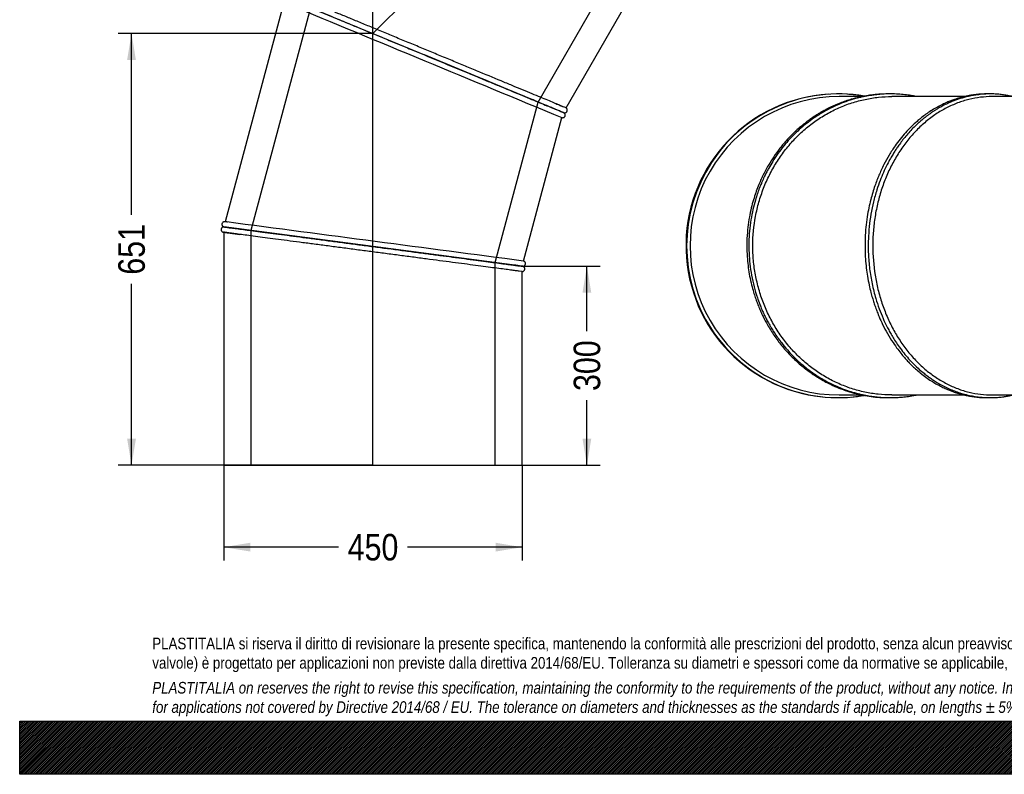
# Model space of a CAD drawing. Header units: millimetres. Extents: x 0 to 2970, y 0 to 2100.
# Tile 1 of 3: x 0 to 1485, y 0 to 1138. Entities that reach past the tile are written whole.
import ezdxf
from ezdxf.enums import TextEntityAlignment as Align
from ezdxf.lldxf.tags import DXFTag

# ---------------------------------------------------------------- set-up
doc = ezdxf.new("R2010")
doc.units = ezdxf.units.MM
doc.header["$LTSCALE"] = 10
for name, color, linetype in [('Default', 7, 'Continuous'), ('DV1_Default', 7, 'Continuous'), ('TUBO_X_GOMITO_45', 7, 'Continuous')]:
    doc.layers.add(name, color=color, linetype=linetype)
doc.styles.add('SEACAD_Arial_Narrow', font='ARIALN.TTF')
tags = doc.linetypes.add('HIDDEN2', pattern=[4.7625, 3.175, -1.5875]).pattern_tags.tags
tags[6:7] = [DXFTag(74, 4), DXFTag(75, 0), DXFTag(340, '0'), DXFTag(46, 0.0), DXFTag(50, 0.0), DXFTag(44, 0.0), DXFTag(45, 0.0)]
tags[4:5] = [DXFTag(74, 4), DXFTag(75, 0), DXFTag(340, '0'), DXFTag(46, 0.0), DXFTag(50, 0.0), DXFTag(44, 0.0), DXFTag(45, 0.0)]
tags = doc.linetypes.add('PHANTOM2', pattern=[31.75, 15.875, -3.175, 3.175, -3.175, 3.175, -3.175]).pattern_tags.tags
tags[14:15] = [DXFTag(74, 4), DXFTag(75, 0), DXFTag(340, '0'), DXFTag(46, 0.0), DXFTag(50, 0.0), DXFTag(44, 0.0), DXFTag(45, 0.0)]
tags[12:13] = [DXFTag(74, 4), DXFTag(75, 0), DXFTag(340, '0'), DXFTag(46, 0.0), DXFTag(50, 0.0), DXFTag(44, 0.0), DXFTag(45, 0.0)]
tags[10:11] = [DXFTag(74, 4), DXFTag(75, 0), DXFTag(340, '0'), DXFTag(46, 0.0), DXFTag(50, 0.0), DXFTag(44, 0.0), DXFTag(45, 0.0)]
tags[8:9] = [DXFTag(74, 4), DXFTag(75, 0), DXFTag(340, '0'), DXFTag(46, 0.0), DXFTag(50, 0.0), DXFTag(44, 0.0), DXFTag(45, 0.0)]
tags[6:7] = [DXFTag(74, 4), DXFTag(75, 0), DXFTag(340, '0'), DXFTag(46, 0.0), DXFTag(50, 0.0), DXFTag(44, 0.0), DXFTag(45, 0.0)]
tags[4:5] = [DXFTag(74, 4), DXFTag(75, 0), DXFTag(340, '0'), DXFTag(46, 0.0), DXFTag(50, 0.0), DXFTag(44, 0.0), DXFTag(45, 0.0)]
doc.dimstyles.new('Plastitalia', dxfattribs={"dimtxt": 40, "dimasz": 40, "dimexe": 20, "dimexo": 0, "dimgap": 10, "dimtad": 0, "dimdec": 0, "dimtxsty": 'SEACAD_Arial_Narrow', "dimblk1": '_SE_FILLED', "dimblk2": '_SE_FILLED', "dimsah": 1, "dimcen": 20, "dimadec": 0, "dimazin": 0, "dimtfac": 0.8, "dimtdec": 1, "dimtmove": 0, "dimatfit": 3, "dimfxl": 1, "dimtolj": 1, "dimarcsym": 0})

# ---------------------------------------------------------------- blocks, each defined once
blk = doc.blocks.new('SE')
at = {"layer": 'DV1_Default', "color": 7, "linetype": 'PHANTOM2'}
for p in [(993, 1577.1), (532.8, 466.2)]:
    blk.add_line(p, (532.8, 1117), dxfattribs=at)
at = {"layer": 'TUBO_X_GOMITO_45', "color": 7, "linetype": 'HIDDEN2'}
for p, q in [((781.8, 1013.8), (907.2, 1231)), ((438.7, 1155.9), (348.7, 820.1)), ((716.9, 771.6), (781.8, 1013.8)), ((348.7, 820.1), (348.7, 466.2)), ((716.9, 466.2), (716.9, 771.6))]:
    blk.add_line(p, q, dxfattribs=at)
at = {"layer": 'TUBO_X_GOMITO_45', "color": 7, "linetype": 'Continuous'}
for p, q in [((824, 1005), (935.9, 1198.9)), ((398.5, 1163.9), (309.9, 833.2)), ((400.6, 1171.7), (610.5, 1084.8)), ((400.6, 1171.7), (610.5, 1084.8)), ((610.5, 1084.8), (610.5, 1084.8)), ((819.9, 998), (610.5, 1084.8)), ((610.5, 1084.8), (610.5, 1084.8)), ((819.9, 998), (610.5, 1084.8)), ((819.9, 998), (819.9, 998)), ((759.9, 774), (817.9, 990.3)), ((533.1, 795.8), (307.8, 825.5)), ((307.8, 825.5), (307.8, 825.4)), ((307.8, 825.5), (533.1, 795.8)), ((307.8, 825.5), (307.8, 825.5)), ((307.8, 817.4), (307.8, 466.2)), ((533.1, 795.8), (533.1, 795.8)), ((757.8, 766.2), (533.1, 795.8)), ((533.1, 795.8), (533.1, 795.8)), ((757.8, 766.2), (533.1, 795.8)), ((757.8, 466.2), (757.8, 758.2)), ((307.8, 466.2), (757.8, 466.2))]:
    blk.add_line(p, q, dxfattribs=at)
for centre, radius, start, end in [((288628.6, 696419.9), 752633.6, 247.4831524, 247.5172764), ((1053.1, 1569.2), 616.9, 247.4113, 247.8895), ((281.2, 606), 229, 82.4142, 83.0403), ((-97703.5, -745391.1), 752633.6, 82.4827236, 82.5170992), ((378.8, 1329.8), 517.3, 262.0037, 262.6594), ((602.4, -366.4), 1143.2, 82.1369, 82.6356), ((835.2, 1378.3), 616.9, 262.4113, 262.8895)]:
    blk.add_arc(centre, radius, start, end, dxfattribs=at)
at = {"layer": 'TUBO_X_GOMITO_45', "color": 7, "linetype": 'HIDDEN2'}
for centre, radius, start, end in [((1195.7, 1917.8), 993.5, 247.4058, 247.5057), ((254.4, 392.3), 444.4, 82.3907, 82.538), ((427.6, 1686.9), 877.7, 262.5215, 262.6404), ((556, -708.9), 1488.9, 82.5816, 82.6334), ((882.7, 1751.8), 993.5, 262.4058, 262.5057)]:
    blk.add_arc(centre, radius, start, end, dxfattribs=at)
at = {"layer": 'TUBO_X_GOMITO_45', "color": 7, "linetype": 'Continuous'}
for points, knots in [([(824, 1005), (824, 1005), (822.6, 1005.6), (818.5, 1007.2), (816.8, 1007.9), (812.8, 1009.6), (810.5, 1010.6), (805.1, 1012.8), (802.2, 1014), (795.6, 1016.7), (792.1, 1018.2), (784.5, 1021.4), (780.4, 1023.1), (771.7, 1026.7), (767, 1028.6), (757.3, 1032.6), (752.2, 1034.7), (741.5, 1039.2), (736, 1041.5), (718.8, 1048.6), (706.6, 1053.6), (687.6, 1061.5), (681.2, 1064.2), (668, 1069.6), (661.4, 1072.4), (647.9, 1077.9), (641.1, 1080.8), (627.6, 1086.4), (620.8, 1089.2), (607.3, 1094.8), (600.5, 1097.6), (587, 1103.2), (580.2, 1106), (566.8, 1111.6), (560.1, 1114.3), (547, 1119.7), (540.5, 1122.4), (527.9, 1127.7), (521.7, 1130.2), (509.6, 1135.2), (503.7, 1137.7), (492.3, 1142.4), (486.7, 1144.7), (476.1, 1149.1), (471, 1151.2), (461.3, 1155.2), (456.6, 1157.2), (447.9, 1160.8), (443.8, 1162.5), (436.1, 1165.6), (432.6, 1167.1), (426.1, 1169.8), (423.2, 1171), (418, 1173.1), (415.7, 1174.1), (411.7, 1175.8), (410, 1176.4), (407.9, 1177.3), (407.3, 1177.6), (406.8, 1177.8)], [0, 0, 0, 0, 0.03125, 0.03125, 0.046875, 0.046875, 0.0625, 0.0625, 0.078125, 0.078125, 0.09375, 0.09375, 0.109375, 0.109375, 0.125, 0.125, 0.140625, 0.140625, 0.15625, 0.15625, 0.1875, 0.1875, 0.203125, 0.203125, 0.21875, 0.21875, 0.234375, 0.234375, 0.25, 0.25, 0.265625, 0.265625, 0.28125, 0.28125, 0.296875, 0.296875, 0.3125, 0.3125, 0.328125, 0.328125, 0.34375, 0.34375, 0.359375, 0.359375, 0.375, 0.375, 0.390625, 0.390625, 0.40625, 0.40625, 0.421875, 0.421875, 0.4375, 0.4375, 0.453125, 0.453125, 0.46875, 0.46875, 0.4772, 0.4772, 0.4772, 0.4772]), ([(400.6, 1171.8), (400.6, 1171.8), (402, 1171.2), (406.1, 1169.5), (407.8, 1168.8), (411.8, 1167.1), (414.1, 1166.2), (419.4, 1164), (422.4, 1162.7), (428.9, 1160), (432.4, 1158.6), (440, 1155.4), (444.1, 1153.7), (452.8, 1150.1), (457.4, 1148.2), (467.2, 1144.2), (472.3, 1142), (482.9, 1137.6), (488.5, 1135.3), (499.9, 1130.6), (505.8, 1128.2), (518, 1123.1), (524.2, 1120.5), (536.9, 1115.3), (543.3, 1112.6), (556.5, 1107.2), (563.1, 1104.4), (576.6, 1098.8), (583.4, 1096), (597, 1090.4), (603.8, 1087.6), (610.5, 1084.8)], [0.5000745, 0.5000745, 0.5000745, 0.5000745, 0.5625, 0.5625, 0.59375, 0.59375, 0.625, 0.625, 0.65625, 0.65625, 0.6875, 0.6875, 0.71875, 0.71875, 0.75, 0.75, 0.78125, 0.78125, 0.8125, 0.8125, 0.84375, 0.84375, 0.875, 0.875, 0.90625, 0.90625, 0.9375, 0.9375, 0.96875, 0.96875, 1, 1, 1, 1]), ([(400.7, 1171.7), (400.9, 1171.6), (402.3, 1171), (406, 1169.4), (407.7, 1168.7), (411.8, 1167.1), (414.1, 1166.1), (419.4, 1163.9), (422.4, 1162.7), (428.9, 1160), (432.4, 1158.5), (440, 1155.4), (444.1, 1153.7), (452.8, 1150.1), (457.4, 1148.2), (467.2, 1144.1), (472.3, 1142), (482.9, 1137.6), (488.5, 1135.3), (499.9, 1130.6), (505.8, 1128.1), (518, 1123.1), (524.2, 1120.5), (536.9, 1115.3), (543.3, 1112.6), (556.5, 1107.2), (563.1, 1104.4), (576.6, 1098.8), (583.4, 1096), (597, 1090.4), (603.8, 1087.6), (610.5, 1084.8)], [0.506811, 0.506811, 0.506811, 0.506811, 0.5625, 0.5625, 0.59375, 0.59375, 0.625, 0.625, 0.65625, 0.65625, 0.6875, 0.6875, 0.71875, 0.71875, 0.75, 0.75, 0.78125, 0.78125, 0.8125, 0.8125, 0.84375, 0.84375, 0.875, 0.875, 0.90625, 0.90625, 0.9375, 0.9375, 0.96875, 0.96875, 1, 1, 1, 1]), ([(610.5, 1084.8), (624.1, 1079.2), (637.6, 1073.6), (657.7, 1065.2), (664.4, 1062.5), (677.5, 1057.1), (683.9, 1054.4), (696.6, 1049.1), (702.8, 1046.6), (714.9, 1041.6), (720.8, 1039.1), (737.9, 1032), (748.6, 1027.6), (763.2, 1021.6), (767.8, 1019.6), (776.6, 1016), (780.7, 1014.3), (788.3, 1011.2), (791.9, 1009.7), (798.4, 1007), (801.3, 1005.8), (806.5, 1003.6), (808.8, 1002.7), (812.6, 1001.1), (814.1, 1000.5), (815.4, 1000)], [0, 0, 0, 0, 0.0625, 0.0625, 0.09375, 0.09375, 0.125, 0.125, 0.15625, 0.15625, 0.1875, 0.1875, 0.25, 0.25, 0.28125, 0.28125, 0.3125, 0.3125, 0.34375, 0.34375, 0.375, 0.375, 0.40625, 0.40625, 0.4339187, 0.4339187, 0.4339187, 0.4339187]), ([(610.5, 1084.8), (624.1, 1079.2), (637.6, 1073.6), (657.7, 1065.2), (664.4, 1062.5), (677.5, 1057.1), (683.9, 1054.4), (693.6, 1050.4), (696.8, 1049), (700, 1047.7)], [0, 0, 0, 0, 0.0625, 0.0625, 0.09375, 0.09375, 0.125, 0.125, 0.1412918, 0.1412918, 0.1412918, 0.1412918]), ([(821.6, 997.1), (821.4, 997.2), (821.1, 997.4), (819.3, 998.1), (817, 999.1), (814.3, 1000.3), (811.6, 1001.4), (808.9, 1002.5), (806.3, 1003.6), (803.5, 1004.8), (800.5, 1006), (795.6, 1008.1), (788.1, 1011.2), (777.3, 1015.6), (765.2, 1020.6), (751.9, 1026.2), (737.4, 1032.2), (722.1, 1038.5), (709.2, 1043.9), (702.1, 1046.8), (700, 1047.7)], [0, 0, 0, 0, 0.06684, 0.127096, 0.180788, 0.227932, 0.268539, 0.302616, 0.332465, 0.362536, 0.392943, 0.423685, 0.50188, 0.580552, 0.659229, 0.737909, 0.816593, 0.89528, 0.973971, 1, 1, 1, 1]), ([(815.1, 1000), (815.3, 999.9), (815.6, 999.8), (818.5, 998.6), (819.9, 998), (819.9, 998), (819.9, 998), (819.9, 998)], [0.4320423, 0.4320423, 0.4320423, 0.4320423, 0.4375, 0.4375, 0.5, 0.5, 0.50024835, 0.50024835, 0.50024835, 0.50024835]), ([(817.8, 990.3), (818.3, 990.2), (819.2, 990), (820.4, 990.4), (821.4, 990.9), (822.1, 991.6), (822.7, 992.6), (823, 993.8), (822.9, 995), (822.4, 996.2), (821.9, 996.7), (821.6, 997.1)], [0, 0, 0, 0, 0.138016, 0.257342, 0.353881, 0.437818, 0.54363, 0.659242, 0.788576, 0.881377, 1, 1, 1, 1]), ([(820.9, 997.7), (821.3, 997.6), (821.9, 997.5), (823.1, 997.6), (824.1, 998.1), (824.9, 998.8), (825.4, 999.4), (825.8, 1000.2), (826, 1001.2), (825.9, 1002.2), (825.7, 1003.2), (825, 1004.3), (824.3, 1004.7), (823.9, 1005)], [0, 0, 0, 0, 0.096032, 0.178525, 0.303681, 0.386793, 0.443155, 0.510354, 0.615238, 0.687578, 0.775891, 0.880804, 1, 1, 1, 1]), ([(309, 833.3), (308.5, 833.3), (307.9, 833.3), (306.7, 832.8), (305.8, 832), (305.2, 831), (304.9, 830.1), (304.8, 829.3), (305, 828.4), (305.3, 827.5), (305.8, 826.7), (306.7, 825.9), (307.4, 825.6), (307.9, 825.5)], [0, 0, 0, 0, 0.095068, 0.180282, 0.316283, 0.411664, 0.476997, 0.544315, 0.635373, 0.699914, 0.780945, 0.880914, 1, 1, 1, 1]), ([(307.9, 825.4), (307.5, 825.4), (306.9, 825.4), (305.7, 824.9), (304.8, 824.2), (304.3, 823.3), (304, 822.6), (303.8, 821.7), (303.8, 820.7), (304.2, 819.7), (304.7, 818.8), (305.6, 818), (306.4, 817.7), (306.9, 817.5)], [0, 0, 0, 0, 0.096032, 0.178525, 0.303681, 0.386793, 0.443155, 0.510354, 0.615238, 0.687578, 0.775891, 0.880804, 1, 1, 1, 1]), ([(307.8, 825.5), (307.8, 825.5), (309.3, 825.3), (313.7, 824.7), (315.5, 824.5), (319.8, 823.9), (322.3, 823.6), (328, 822.8), (331.2, 822.4), (338.2, 821.5), (342, 821), (350.1, 819.9), (354.5, 819.3), (363.8, 818.1), (368.8, 817.4), (379.3, 816.1), (384.8, 815.3), (396.2, 813.8), (402.1, 813), (414.4, 811.4), (420.7, 810.6), (433.8, 808.9), (440.4, 808), (454, 806.2), (461, 805.3), (475.1, 803.4), (482.2, 802.5), (496.7, 800.6), (504, 799.6), (518.5, 797.7), (525.8, 796.8), (533.1, 795.8)], [0.5000745, 0.5000745, 0.5000745, 0.5000745, 0.5625, 0.5625, 0.59375, 0.59375, 0.625, 0.625, 0.65625, 0.65625, 0.6875, 0.6875, 0.71875, 0.71875, 0.75, 0.75, 0.78125, 0.78125, 0.8125, 0.8125, 0.84375, 0.84375, 0.875, 0.875, 0.90625, 0.90625, 0.9375, 0.9375, 0.96875, 0.96875, 1, 1, 1, 1]), ([(307.8, 825.4), (307.8, 825.4), (309.3, 825.2), (313.7, 824.7), (315.5, 824.4), (319.8, 823.8), (322.3, 823.5), (328, 822.8), (331.2, 822.3), (338.2, 821.4), (342, 820.9), (350.1, 819.9), (354.5, 819.3), (363.8, 818.1), (368.8, 817.4), (379.3, 816), (384.7, 815.3), (396.2, 813.8), (402.1, 813), (414.4, 811.4), (420.7, 810.6), (433.7, 808.9), (440.4, 808), (454, 806.2), (461, 805.3), (475.1, 803.4), (482.2, 802.5), (496.7, 800.6), (504, 799.6), (518.5, 797.7), (525.8, 796.8), (533.1, 795.8)], [0.5000782, 0.5000782, 0.5000782, 0.5000782, 0.5625, 0.5625, 0.59375, 0.59375, 0.625, 0.625, 0.65625, 0.65625, 0.6875, 0.6875, 0.71875, 0.71875, 0.75, 0.75, 0.78125, 0.78125, 0.8125, 0.8125, 0.84375, 0.84375, 0.875, 0.875, 0.90625, 0.90625, 0.9375, 0.9375, 0.96875, 0.96875, 1, 1, 1, 1]), ([(757.8, 758.2), (757.8, 758.2), (756.4, 758.4), (752, 758.9), (750.2, 759.2), (745.8, 759.7), (743.3, 760.1), (737.6, 760.8), (734.4, 761.2), (727.4, 762.2), (723.6, 762.7), (715.4, 763.7), (711.1, 764.3), (701.7, 765.5), (696.7, 766.2), (686.3, 767.6), (680.8, 768.3), (669.4, 769.8), (663.4, 770.6), (645, 773), (631.9, 774.7), (611.5, 777.4), (604.6, 778.3), (590.5, 780.2), (583.4, 781.1), (569, 783), (561.7, 784), (547.1, 785.9), (539.8, 786.8), (525.3, 788.8), (518.1, 789.7), (503.6, 791.6), (496.3, 792.6), (481.8, 794.5), (474.7, 795.4), (460.7, 797.3), (453.7, 798.2), (440.1, 800), (433.5, 800.8), (420.5, 802.6), (414.1, 803.4), (401.9, 805), (396, 805.8), (384.5, 807.3), (379.1, 808), (368.6, 809.4), (363.7, 810.1), (354.3, 811.3), (349.9, 811.9), (341.7, 813), (337.9, 813.5), (330.9, 814.4), (327.8, 814.8), (322.2, 815.5), (319.7, 815.8), (316.1, 816.3), (314.7, 816.5), (313.5, 816.7)], [0, 0, 0, 0, 0.03125, 0.03125, 0.046875, 0.046875, 0.0625, 0.0625, 0.078125, 0.078125, 0.09375, 0.09375, 0.109375, 0.109375, 0.125, 0.125, 0.140625, 0.140625, 0.15625, 0.15625, 0.1875, 0.1875, 0.203125, 0.203125, 0.21875, 0.21875, 0.234375, 0.234375, 0.25, 0.25, 0.265625, 0.265625, 0.28125, 0.28125, 0.296875, 0.296875, 0.3125, 0.3125, 0.328125, 0.328125, 0.34375, 0.34375, 0.359375, 0.359375, 0.375, 0.375, 0.390625, 0.390625, 0.40625, 0.40625, 0.421875, 0.421875, 0.4375, 0.4375, 0.453125, 0.453125, 0.4643145, 0.4643145, 0.4643145, 0.4643145]), ([(533.1, 795.8), (547.6, 793.9), (562.1, 792), (583.8, 789.1), (590.9, 788.2), (604.9, 786.3), (611.9, 785.4), (625.5, 783.6), (632.1, 782.8), (645.1, 781), (651.4, 780.2), (669.8, 777.8), (681.3, 776.3), (696.9, 774.2), (701.9, 773.6), (711.3, 772.3), (715.7, 771.7), (723.9, 770.7), (727.7, 770.1), (734.6, 769.2), (737.8, 768.8), (743.4, 768.1), (745.9, 767.8), (748.1, 767.5), (748.2, 767.5), (748.2, 767.4)], [0, 0, 0, 0, 0.0625, 0.0625, 0.09375, 0.09375, 0.125, 0.125, 0.15625, 0.15625, 0.1875, 0.1875, 0.25, 0.25, 0.28125, 0.28125, 0.3125, 0.3125, 0.34375, 0.34375, 0.375, 0.375, 0.40625, 0.40625, 0.4073501, 0.4073501, 0.4073501, 0.4073501]), ([(533.1, 795.8), (547.6, 793.9), (562.1, 792), (583.8, 789.1), (590.9, 788.2), (604.9, 786.3), (611.9, 785.4), (625.5, 783.6), (632.1, 782.8), (645.1, 781.1), (651.4, 780.2), (669.8, 777.8), (681.3, 776.3), (696.9, 774.2), (701.9, 773.6), (711.3, 772.4), (715.7, 771.8), (723.9, 770.7), (727.7, 770.2), (734.7, 769.3), (737.8, 768.9), (743.4, 768.1), (745.9, 767.8), (749.9, 767.3), (751.6, 767.1), (752.9, 766.9)], [0, 0, 0, 0, 0.0625, 0.0625, 0.09375, 0.09375, 0.125, 0.125, 0.15625, 0.15625, 0.1875, 0.1875, 0.25, 0.25, 0.28125, 0.28125, 0.3125, 0.3125, 0.34375, 0.34375, 0.375, 0.375, 0.40625, 0.40625, 0.4339187, 0.4339187, 0.4339187, 0.4339187]), ([(758.8, 766.1), (759.2, 766.1), (759.9, 766.2), (761, 766.6), (761.9, 767.4), (762.4, 768.2), (762.7, 769), (762.9, 769.8), (762.9, 770.8), (762.5, 771.8), (762, 772.7), (761.1, 773.5), (760.3, 773.8), (759.8, 774)], [0, 0, 0, 0, 0.096032, 0.178525, 0.303681, 0.386793, 0.443155, 0.510354, 0.615238, 0.687578, 0.775891, 0.880804, 1, 1, 1, 1]), ([(757.8, 758.2), (758.2, 758.2), (758.8, 758.2), (760, 758.7), (760.9, 759.5), (761.5, 760.5), (761.8, 761.4), (761.9, 762.3), (761.8, 763.1), (761.4, 764), (760.9, 764.8), (760, 765.6), (759.3, 765.9), (758.8, 766.1)], [0, 0, 0, 0, 0.095068, 0.180282, 0.316283, 0.411664, 0.476997, 0.544315, 0.635373, 0.699914, 0.780945, 0.880914, 1, 1, 1, 1])]:
    blk.add_open_spline(points, degree=3, knots=knots, dxfattribs=at)
at = {"layer": 'TUBO_X_GOMITO_45', "color": 7, "linetype": 'HIDDEN2'}
for points in [[(681.1, 1055.5), (680.2, 1055.9), (679.3, 1056.3), (678.4, 1056.7)], [(688.6, 1052.4), (685.4, 1053.7), (682.2, 1055), (678.5, 1056.5)], [(703.9, 1046.1), (701.3, 1047.2), (698.6, 1048.3), (695.9, 1049.4)], [(721.3, 1038.8), (716.2, 1040.9), (711, 1043.1), (705.6, 1045.3)], [(805, 1004.2), (804.7, 1004.3), (804.4, 1004.4), (804.2, 1004.5)], [(820.2, 998), (820.1, 998), (820, 998.1), (819.9, 998.1)], [(309.7, 833.3), (309.8, 833.2), (309.9, 833.2), (310, 833.2)], [(307.9, 817.4), (307.8, 817.4), (307.7, 817.4), (307.6, 817.4)], [(758.1, 766.2), (758, 766.2), (757.8, 766.2), (757.7, 766.3)], [(757.7, 766.2), (757.8, 766.2), (758, 766.2), (758.1, 766.2)]]:
    blk.add_open_spline(points, degree=3, dxfattribs=at)
for points, knots in [([(700, 1047.7), (703, 1046.5), (705.9, 1045.3), (714.9, 1041.5), (720.8, 1039.1), (737.9, 1032), (748.6, 1027.6), (763.2, 1021.5), (767.8, 1019.6), (776.5, 1016), (780.6, 1014.3), (788.3, 1011.1), (791.8, 1009.6), (798.3, 1007), (801.2, 1005.8), (806.5, 1003.6), (808.8, 1002.6), (812.4, 1001.1), (813.9, 1000.5), (815.1, 1000)], [0.1412918, 0.1412918, 0.1412918, 0.1412918, 0.15625, 0.15625, 0.1875, 0.1875, 0.25, 0.25, 0.28125, 0.28125, 0.3125, 0.3125, 0.34375, 0.34375, 0.375, 0.375, 0.40625, 0.40625, 0.4320423, 0.4320423, 0.4320423, 0.4320423]), ([(808.6, 1011.4), (811, 1010.4), (813, 1009.5), (816.9, 1007.9), (818.5, 1007.2), (820, 1006.6), (820, 1006.6), (820.1, 1006.6)], [0.93880381, 0.93880381, 0.93880381, 0.93880381, 0.953125, 0.953125, 0.96875, 0.96875, 0.96959139, 0.96959139, 0.96959139, 0.96959139]), ([(816, 999.7), (816, 999.7), (816, 999.7), (815.2, 1000), (814.4, 1000.4), (813.5, 1000.7)], [0.56176416, 0.56176416, 0.56176416, 0.56176416, 0.5625, 0.5625, 0.57923532, 0.57923532, 0.57923532, 0.57923532]), ([(815.4, 1000), (815.5, 999.9), (815.7, 999.8), (818.6, 998.6), (820, 998.1), (820, 998.1), (820, 998.1), (820, 998.1)], [0.43391868, 0.43391868, 0.43391868, 0.43391868, 0.4375, 0.4375, 0.5, 0.5, 0.50034142, 0.50034142, 0.50034142, 0.50034142]), ([(821.6, 997.1), (821.4, 997.2), (821.1, 997.4), (819.3, 998.1), (817.7, 998.9), (816.8, 999.2)], [0, 0, 0, 0, 0.0608951, 0.1157925, 0.1647097, 0.1647097, 0.1647097, 0.1647097]), ([(313.5, 816.7), (313, 816.7), (312.6, 816.8), (310.7, 817), (309.6, 817.2), (308.2, 817.4), (307.8, 817.4), (307.8, 817.4)], [0.46431449, 0.46431449, 0.46431449, 0.46431449, 0.46875, 0.46875, 0.484375, 0.484375, 0.49991408, 0.49991408, 0.49991408, 0.49991408]), ([(313, 816.7), (314.3, 816.6), (315.9, 816.4), (319.8, 815.8), (322.4, 815.5), (327.2, 814.9), (329.5, 814.6), (331.9, 814.2)], [0.53397212, 0.53397212, 0.53397212, 0.53397212, 0.546875, 0.546875, 0.5625, 0.5625, 0.57370287, 0.57370287, 0.57370287, 0.57370287]), ([(746.9, 767.6), (746.4, 767.7), (745.2, 767.9), (743.3, 768.1), (742.1, 768.3), (741.8, 768.3)], [0, 0, 0, 0, 0.318843, 0.832363, 1, 1, 1, 1]), ([(753.6, 766.7), (753.6, 766.7), (753.5, 766.7), (752.1, 766.9), (750.3, 767.2), (747.5, 767.5), (746.9, 767.6), (746.3, 767.7)], [0.56176415, 0.56176415, 0.56176415, 0.56176415, 0.5625, 0.5625, 0.59375, 0.59375, 0.60201894, 0.60201894, 0.60201894, 0.60201894]), ([(748.2, 767.4), (750.3, 767.2), (752, 766.9), (756.3, 766.4), (757.8, 766.2), (757.8, 766.2), (757.8, 766.2), (757.8, 766.2)], [0.40735008, 0.40735008, 0.40735008, 0.40735008, 0.4375, 0.4375, 0.5, 0.5, 0.50033766, 0.50033766, 0.50033766, 0.50033766]), ([(753.6, 766.8), (753.6, 766.8), (753.5, 766.8), (752.7, 766.9), (751.9, 767), (750.9, 767.2)], [0.56176416, 0.56176416, 0.56176416, 0.56176416, 0.5625, 0.5625, 0.57923532, 0.57923532, 0.57923532, 0.57923532]), ([(752.9, 766.9), (753.1, 766.9), (753.3, 766.8), (756.4, 766.4), (757.8, 766.2), (757.8, 766.2), (757.8, 766.2), (757.8, 766.2)], [0.43391868, 0.43391868, 0.43391868, 0.43391868, 0.4375, 0.4375, 0.5, 0.5, 0.50034142, 0.50034142, 0.50034142, 0.50034142])]:
    blk.add_open_spline(points, degree=3, knots=knots, dxfattribs=at)
at = {"layer": 'TUBO_X_GOMITO_45', "color": 7, "linetype": 'Continuous'}
blk.add_open_spline([(819.9, 998), (820.6, 997.8), (821.1, 997.5), (821.6, 997.1)], degree=3, dxfattribs=at)
blk = doc.blocks.new('SE2')
at = {"layer": 'TUBO_X_GOMITO_45', "color": 7, "linetype": 'Continuous'}
for p, q in [((1270.6, 1022), (1236, 1022)), ((1424.9, 1022), (1315.4, 1022)), ((1694, 1022), (1466.7, 1022)), ((1236, 572), (1270.7, 572)), ((1315.4, 572), (1424.8, 572)), ((1466.7, 572), (1694, 572))]:
    blk.add_line(p, q, dxfattribs=at)
for centre, radius, start, end in [((1233.9, 797), 229, 93.5446, 264.3138), ((1234.9, 797), 229, 80.1877, 279.7442), ((1233.9, 797), 229, 80.1352, 86.6158), ((1236, 797), 225, 89.9982, 270.0015), ((1233.9, 797), 229, 274.9936, 279.9075)]:
    blk.add_arc(centre, radius, start, end, dxfattribs=at)
for major_axis in [(0, -225), (0, -184.1)]:
    blk.add_ellipse((1694, 797), major_axis=major_axis, ratio=0.707107, dxfattribs=at)
blk.add_ellipse((1461, 797), major_axis=(0, 184.1), ratio=0.800199, start_param=4.138756, end_param=5.286022, dxfattribs=at)
blk.add_ellipse((1461, 797), major_axis=(0, 184.1), ratio=0.800199, start_param=4.138756, end_param=5.286022, dxfattribs=at)
for points, knots in [([(1311.9, 1026), (1311.5, 1026), (1308.1, 1026), (1302, 1025.9), (1293.9, 1025.4), (1285.8, 1024.6), (1276.6, 1023.2), (1265.8, 1021.1), (1252.3, 1017.6), (1237.8, 1012.7), (1225.2, 1007.2), (1216.3, 1002.7), (1210.9, 999.8), (1207, 997.5), (1204.2, 995.8), (1201.8, 994.3), (1198.6, 992.2), (1194.3, 989.3), (1188.6, 985.3), (1180.1, 978.7), (1169.3, 969.4), (1157.5, 957.4), (1146.7, 944.6), (1137.3, 931.7), (1130.1, 920.3), (1124.8, 910.7), (1120.9, 903.1), (1117.3, 895.4), (1113.6, 886.7), (1110, 876.9), (1106.5, 866), (1103.1, 853.6), (1100.3, 840.2), (1097.9, 824.2), (1097.3, 814.4), (1096.9, 808.2)], [0.7565831, 0.7565831, 0.7565831, 0.7565831, 0.7573867, 0.7643833, 0.7702399, 0.7755841, 0.7825593, 0.7909379, 0.8003262, 0.8135383, 0.8251838, 0.8307129, 0.8354726, 0.8387717, 0.840746, 0.8425499, 0.8451323, 0.8489971, 0.8539385, 0.8603305, 0.8725017, 0.8849143, 0.8968378, 0.9082126, 0.919028, 0.9255976, 0.9313614, 0.9370528, 0.9436167, 0.9511896, 0.9589833, 0.9677325, 0.9775611, 0.9883169, 1, 1, 1, 1]), ([(1353, 1022), (1350.9, 1022.5), (1345.8, 1023.4), (1337.3, 1024.6), (1327.4, 1025.6), (1316.9, 1026.1), (1306.7, 1026), (1297.9, 1025.5), (1290.7, 1024.7), (1285, 1024), (1280.5, 1023.3), (1276.8, 1022.6), (1272.8, 1021.9), (1266.7, 1020.5), (1257.5, 1018.2), (1245.8, 1014.4), (1233.4, 1009.5), (1222.4, 1004.4), (1213.3, 999.4), (1205.9, 995), (1199.6, 990.9), (1194.1, 987), (1187.8, 982.4), (1180, 976.1), (1170.9, 967.8), (1161.4, 958.2), (1152.2, 947.6), (1143.5, 936.2), (1136.1, 925), (1130.6, 915.7), (1126.8, 908.7), (1124.2, 903.6), (1122.1, 899.1), (1120.2, 895), (1118.2, 890.2), (1115.5, 883.7), (1112.5, 875.3), (1109.1, 864.5), (1105.6, 851.4), (1102.6, 835.9), (1100.5, 819.4), (1099.6, 802.6), (1099.8, 786), (1101.1, 769.4), (1103.6, 752.3), (1107.4, 735.3), (1111.7, 720.9), (1115.5, 710.3), (1118.3, 703.6), (1120.3, 698.9), (1122, 695.1), (1123.8, 691.3), (1126.2, 686.5), (1130.8, 677.8), (1138.1, 665.6), (1147.8, 652), (1157.2, 640.5), (1165.7, 631.3), (1174.2, 623.1), (1183.1, 615.3), (1191.9, 608.5), (1199.8, 602.9), (1206.6, 598.6), (1212.9, 594.9), (1219.6, 591.2), (1227.7, 587.1), (1237.5, 582.8), (1248, 578.9), (1257.8, 575.8), (1265.7, 573.7), (1271.7, 572.4), (1276.5, 571.4), (1280.7, 570.7), (1285, 570), (1290.4, 569.3), (1297.3, 568.6), (1305.4, 568.1), (1314, 567.9), (1322.6, 568.2), (1331.5, 568.8), (1340.9, 569.8), (1348.2, 571), (1352.4, 571.9), (1353, 572)], [0.2279363, 0.2279363, 0.2279363, 0.2279363, 0.2327975, 0.2395734, 0.2470676, 0.255191, 0.2631004, 0.2699365, 0.2748936, 0.2794444, 0.282748, 0.2850925, 0.287873, 0.2919415, 0.2989303, 0.3090622, 0.3193123, 0.3286241, 0.3358373, 0.3422128, 0.3476274, 0.3522432, 0.3569865, 0.3647781, 0.3739428, 0.3837938, 0.3939512, 0.4041803, 0.4142825, 0.422559, 0.4270789, 0.4312045, 0.434709, 0.4375817, 0.440658, 0.4456799, 0.4522535, 0.4593561, 0.4695021, 0.4804398, 0.492328, 0.5040228, 0.5153009, 0.5267651, 0.538715, 0.5511442, 0.5631709, 0.5701113, 0.5747566, 0.5784375, 0.5809244, 0.5835244, 0.5873098, 0.5922387, 0.6043527, 0.617469, 0.6277674, 0.6361089, 0.6446198, 0.6532788, 0.6618115, 0.6687346, 0.6745885, 0.6794551, 0.684827, 0.6915916, 0.699504, 0.7083815, 0.716567, 0.7223263, 0.7266119, 0.7302877, 0.7332935, 0.7361905, 0.7401582, 0.7454795, 0.7517529, 0.7582251, 0.7647036, 0.7711882, 0.7780619, 0.7860805, 0.7876044, 0.7876044, 0.7876044, 0.7876044]), ([(1460.5, 1026), (1458, 1026), (1452.8, 1025.9), (1444.8, 1025.4), (1436.3, 1024.3), (1427.4, 1022.7), (1418.4, 1020.5), (1410.6, 1018), (1404, 1015.6), (1398.1, 1013.2), (1391.3, 1010.1), (1383.9, 1006.2), (1376.2, 1001.7), (1368.7, 996.7), (1362, 991.8), (1356.1, 987), (1350.2, 981.9), (1343.5, 975.5), (1335.8, 967.4), (1327.9, 958), (1319.5, 946.8), (1311.2, 934), (1304.4, 921.6), (1299.4, 911.4), (1295.9, 903.4), (1292.8, 895.6), (1289.6, 886.9), (1286.4, 877.1), (1283.4, 866.2), (1280.5, 853.8), (1278.1, 840.3), (1276, 824.2), (1275.4, 814.4), (1275.1, 808.2)], [0.7564459, 0.7564459, 0.7564459, 0.7564459, 0.762828, 0.7701681, 0.7770223, 0.7851407, 0.7933911, 0.8009535, 0.8059026, 0.8111696, 0.8173285, 0.8244734, 0.8320885, 0.8395734, 0.8464013, 0.8523071, 0.857768, 0.865298, 0.8742531, 0.8838722, 0.8937459, 0.9061366, 0.9179674, 0.9251368, 0.9310623, 0.936817, 0.9433452, 0.9509608, 0.9587778, 0.9675499, 0.9774283, 0.988245, 1, 1, 1, 1]), ([(1498.1, 1022), (1497.9, 1022), (1495.4, 1022.6), (1490.7, 1023.6), (1483.8, 1024.7), (1476.7, 1025.5), (1469.5, 1026), (1462.8, 1026), (1457.4, 1025.9), (1452.8, 1025.6), (1448.2, 1025.2), (1442.7, 1024.5), (1436.2, 1023.5), (1429.5, 1022), (1423, 1020.4), (1417, 1018.5), (1411.4, 1016.6), (1405.6, 1014.3), (1399.2, 1011.5), (1392.5, 1008.2), (1386.4, 1004.8), (1381.6, 1001.9), (1377.9, 999.6), (1375.2, 997.7), (1373, 996.2), (1370.6, 994.5), (1367.3, 992), (1362.9, 988.6), (1357.7, 984.2), (1351.8, 978.8), (1345.6, 972.6), (1339.4, 965.9), (1333.6, 959), (1328.5, 952.3), (1324.2, 946.3), (1320.5, 940.8), (1316.9, 935), (1312.8, 928.1), (1307.9, 918.9), (1302.6, 907.9), (1297.3, 895), (1292.2, 880.2), (1287.4, 863.3), (1283.6, 844.8), (1281, 826), (1279.7, 806), (1279.7, 784.6), (1281.6, 762.1), (1285.3, 739.5), (1290.4, 719.5), (1296.1, 702.2), (1301.8, 688), (1307, 676.8), (1311.5, 668.4), (1315.3, 661.6), (1319.8, 654.3), (1325.2, 646.2), (1331.6, 637.5), (1338.8, 628.7), (1346.6, 620.3), (1354.5, 612.6), (1361.8, 606.3), (1367.9, 601.5), (1373.3, 597.6), (1378.6, 594), (1384.8, 590.1), (1391.8, 586.1), (1399.7, 582.3), (1407.8, 578.8), (1416.2, 575.7), (1425.2, 573), (1434.4, 570.9), (1443.2, 569.4), (1451.5, 568.4), (1459.9, 568), (1468.3, 568), (1476.5, 568.5), (1483.5, 569.3), (1489.9, 570.3), (1494.6, 571.2), (1497.4, 571.8), (1498.1, 572)], [0.3446842, 0.3446842, 0.3446842, 0.3446842, 0.3450637, 0.3514722, 0.3570011, 0.3631552, 0.3698282, 0.3757886, 0.3804867, 0.3839316, 0.3877532, 0.3925279, 0.398363, 0.4045685, 0.4102969, 0.4154681, 0.4206034, 0.4255069, 0.4313217, 0.4382349, 0.444121, 0.4485698, 0.4521216, 0.4548446, 0.4567268, 0.4586685, 0.462119, 0.4666909, 0.4720805, 0.4785787, 0.4854901, 0.492821, 0.49987, 0.50643, 0.5119961, 0.5166612, 0.5214635, 0.5271178, 0.5346672, 0.5443734, 0.5538951, 0.5646792, 0.5780112, 0.5912184, 0.6044243, 0.6176292, 0.6329612, 0.6488062, 0.6646707, 0.6807575, 0.6923888, 0.7037014, 0.7137335, 0.7192866, 0.7247649, 0.7310189, 0.7383285, 0.7467913, 0.7555742, 0.764576, 0.7736707, 0.781596, 0.7876402, 0.7924533, 0.7976923, 0.8034768, 0.8102784, 0.8178498, 0.8253914, 0.8325472, 0.8406419, 0.8492627, 0.8568723, 0.8637832, 0.8709779, 0.8786999, 0.8856746, 0.8920875, 0.8970573, 0.9025154, 0.9043639, 0.9043639, 0.9043639, 0.9043639]), ([(1315.4, 572), (1315.3, 572), (1315.2, 572), (1308.4, 572), (1301.6, 572.4), (1288.1, 573.8), (1281.3, 574.9), (1267.8, 577.7), (1261.2, 579.5), (1248.1, 583.8), (1241.6, 586.3), (1228.9, 591.9), (1222.7, 595), (1210.6, 602), (1204.7, 605.7), (1193.3, 613.9), (1187.8, 618.3), (1177.1, 627.7), (1172.1, 632.6), (1162.3, 643), (1157.7, 648.5), (1149, 659.9), (1144.9, 665.9), (1137.2, 678.2), (1133.7, 684.5), (1127.2, 697.5), (1124.3, 704.1), (1119.1, 717.6), (1116.8, 724.5), (1112.8, 738.6), (1111.1, 745.8), (1108.4, 760.3), (1107.4, 767.6), (1106, 782.4), (1105.7, 789.8), (1105.7, 812), (1107.1, 826.8), (1111.2, 848.6), (1112.9, 855.8), (1116.9, 870), (1119.3, 876.9), (1124.6, 890.6), (1127.6, 897.3), (1134.1, 910.2), (1137.6, 916.5), (1145.2, 928.6), (1149.3, 934.5), (1157.9, 945.8), (1162.6, 951.3), (1172.3, 961.7), (1177.4, 966.6), (1188.1, 975.9), (1193.6, 980.3), (1205, 988.5), (1210.9, 992.2), (1223.1, 999.2), (1229.3, 1002.3), (1241.9, 1007.9), (1248.4, 1010.4), (1261.6, 1014.6), (1268.2, 1016.4), (1281.6, 1019.2), (1288.4, 1020.3), (1302, 1021.7), (1308.7, 1022), (1315.4, 1022)], [0.2498019, 0.2498019, 0.2498019, 0.2498019, 0.25, 0.25, 0.265625, 0.265625, 0.28125, 0.28125, 0.296875, 0.296875, 0.3125, 0.3125, 0.328125, 0.328125, 0.34375, 0.34375, 0.359375, 0.359375, 0.375, 0.375, 0.390625, 0.390625, 0.40625, 0.40625, 0.421875, 0.421875, 0.4375, 0.4375, 0.453125, 0.453125, 0.46875, 0.46875, 0.484375, 0.484375, 0.5, 0.5, 0.53125, 0.53125, 0.546875, 0.546875, 0.5625, 0.5625, 0.578125, 0.578125, 0.59375, 0.59375, 0.609375, 0.609375, 0.625, 0.625, 0.640625, 0.640625, 0.65625, 0.65625, 0.671875, 0.671875, 0.6875, 0.6875, 0.703125, 0.703125, 0.71875, 0.71875, 0.734375, 0.734375, 0.7498596, 0.7498596, 0.7498596, 0.7498596]), ([(1466.7, 1022), (1466.6, 1022), (1466.5, 1022), (1460.7, 1022), (1454.9, 1021.6), (1443.2, 1020.2), (1437.4, 1019.1), (1425.9, 1016.3), (1420.2, 1014.5), (1408.9, 1010.2), (1403.3, 1007.8), (1392.5, 1002.1), (1387.2, 999), (1376.7, 992.1), (1371.7, 988.3), (1361.9, 980.1), (1357.1, 975.7), (1348, 966.4), (1343.6, 961.4), (1335.3, 951), (1331.3, 945.5), (1323.8, 934.1), (1320.3, 928.2), (1313.7, 915.9), (1310.6, 909.6), (1305.1, 896.6), (1302.6, 890), (1298.1, 876.5), (1296.1, 869.6), (1292.7, 855.5), (1291.2, 848.3), (1288.9, 833.8), (1288.1, 826.5), (1286.9, 811.7), (1286.6, 804.3), (1286.6, 782.1), (1287.8, 767.2), (1291.3, 745.5), (1292.7, 738.3), (1296.2, 724.1), (1298.2, 717.1), (1302.8, 703.5), (1305.3, 696.8), (1310.9, 683.8), (1314, 677.6), (1320.5, 665.4), (1324, 659.6), (1331.4, 648.3), (1335.4, 642.8), (1343.8, 632.4), (1348.2, 627.5), (1357.3, 618.1), (1362.1, 613.7), (1371.9, 605.6), (1376.9, 601.8), (1387.3, 594.9), (1392.7, 591.8), (1403.5, 586.2), (1409.1, 583.7), (1420.4, 579.4), (1426.1, 577.7), (1437.6, 574.8), (1443.5, 573.8), (1455.1, 572.4), (1460.9, 572), (1466.7, 572)], [0.2498247, 0.2498247, 0.2498247, 0.2498247, 0.25, 0.25, 0.265625, 0.265625, 0.28125, 0.28125, 0.296875, 0.296875, 0.3125, 0.3125, 0.328125, 0.328125, 0.34375, 0.34375, 0.359375, 0.359375, 0.375, 0.375, 0.390625, 0.390625, 0.40625, 0.40625, 0.421875, 0.421875, 0.4375, 0.4375, 0.453125, 0.453125, 0.46875, 0.46875, 0.484375, 0.484375, 0.5, 0.5, 0.53125, 0.53125, 0.546875, 0.546875, 0.5625, 0.5625, 0.578125, 0.578125, 0.59375, 0.59375, 0.609375, 0.609375, 0.625, 0.625, 0.640625, 0.640625, 0.65625, 0.65625, 0.671875, 0.671875, 0.6875, 0.6875, 0.703125, 0.703125, 0.71875, 0.71875, 0.734375, 0.734375, 0.7499281, 0.7499281, 0.7499281, 0.7499281]), ([(1096.9, 808.2), (1096.7, 802.3), (1096.5, 792.9), (1097.3, 777.5), (1098.7, 764.2), (1100.9, 750.9), (1103.6, 738.8), (1106.5, 727.9), (1109.3, 719.1), (1112, 711.6), (1114.8, 704.4), (1117.9, 697.3), (1122.1, 688.3), (1128.5, 676.3), (1137.6, 661.7), (1148.9, 646.5), (1161.6, 632.2), (1173.3, 621.1), (1183.1, 612.9), (1190.1, 607.6), (1195.8, 603.7), (1200, 600.8), (1203.6, 598.6), (1208.8, 595.5), (1216.4, 591.2), (1226.9, 586), (1238.8, 581.1), (1251.6, 576.7), (1264.8, 573.1), (1277.8, 570.5), (1289.3, 569), (1298.9, 568.3), (1305.8, 568), (1309.8, 568), (1311.3, 568)], [0, 0, 0, 0, 0.0111751, 0.0214545, 0.0308388, 0.0396395, 0.0490805, 0.0569861, 0.0630839, 0.0684077, 0.0737682, 0.0791903, 0.0846734, 0.0947782, 0.1079542, 0.1213246, 0.1350685, 0.1491312, 0.1562408, 0.1629111, 0.1682622, 0.1713494, 0.1741239, 0.1774284, 0.1847804, 0.1934049, 0.2031471, 0.2133893, 0.2235749, 0.233688, 0.2430059, 0.2495433, 0.2551709, 0.2585547, 0.2585547, 0.2585547, 0.2585547]), ([(1275.1, 808.2), (1275, 802.3), (1274.8, 792.8), (1275.5, 777.3), (1276.7, 764), (1278.6, 750.6), (1280.9, 738.5), (1283.5, 727.6), (1285.9, 718.9), (1288.2, 711.3), (1290.7, 704.2), (1293.3, 697), (1296.8, 688.4), (1301.8, 677.4), (1308.7, 664.4), (1316.4, 651.9), (1323.7, 641.5), (1329.9, 633.6), (1335.3, 627.2), (1340.3, 621.8), (1345.5, 616.6), (1351.4, 611.1), (1358.6, 604.9), (1366.5, 598.8), (1374.4, 593.5), (1381.8, 589), (1388.8, 585.2), (1395.6, 581.9), (1401.8, 579.3), (1406.9, 577.3), (1410.9, 575.9), (1414.7, 574.7), (1419, 573.4), (1424.4, 572), (1430.8, 570.6), (1438, 569.4), (1445.3, 568.6), (1452.2, 568.1), (1457.8, 568), (1461.1, 568), (1462.5, 568.1)], [0, 0, 0, 0, 0.0112437, 0.0215809, 0.0310121, 0.0398791, 0.0493383, 0.0572437, 0.0632925, 0.0686499, 0.0740491, 0.0795132, 0.0850371, 0.094242, 0.1056446, 0.1176048, 0.1270145, 0.1343917, 0.1407957, 0.1462741, 0.1515687, 0.1579799, 0.1655609, 0.1741892, 0.1822596, 0.1889708, 0.1955651, 0.2020127, 0.2079692, 0.2124186, 0.2158451, 0.2188651, 0.2225521, 0.227337, 0.2331028, 0.2394661, 0.2462786, 0.2521872, 0.2571916, 0.2607933, 0.2607933, 0.2607933, 0.2607933])]:
    blk.add_open_spline(points, degree=3, knots=knots, dxfattribs=at)
blk = doc.blocks.new('DMBLK85')
at = {"layer": 'Default', "linetype": 'Continuous'}
for points in [[(347.8, 335.9), (347.8, 349.2), (307.8, 342.5)], [(717.8, 335.9), (757.8, 342.5), (717.8, 349.2)]]:
    blk.add_hatch(color=7, dxfattribs=at).paths.add_polyline_path(points)
at = {"layer": 'Default', "color": 7, "linetype": 'Continuous'}
for p, q in [((307.8, 466.2), (307.8, 322.5)), ((757.8, 466.2), (757.8, 322.5)), ((480.7, 342.5), (307.8, 342.5)), ((757.8, 342.5), (585, 342.5))]:
    blk.add_line(p, q, dxfattribs=at)
at = {"layer": 'Default', "color": 7, "linetype": 'Continuous', "style": 'SEACAD_Arial_Narrow'}
blk.add_text('450', height=40, dxfattribs=at).set_placement((494.7, 362.5), align=Align.TOP_LEFT)
blk = doc.blocks.new('_SE_FILLED')
at = {"color": 0}
blk.add_line((0, 0), (-1, 0), dxfattribs=at)
blk.add_solid([(0, 0), (-1, -0.1665), (-1, 0.1665), (0, 0)], dxfattribs=at)
blk = doc.blocks.new('DMBLK86')
at = {"layer": 'Default', "linetype": 'Continuous'}
for points in [[(162, 1077), (175.3, 1077), (168.7, 1117)], [(162, 506.2), (168.7, 466.2), (175.3, 506.2)]]:
    blk.add_hatch(color=7, dxfattribs=at).paths.add_polyline_path(points)
at = {"layer": 'Default', "color": 7, "linetype": 'Continuous'}
for p, q in [((532.8, 1117), (148.7, 1117)), ((168.7, 843.8), (168.7, 1117)), ((168.7, 466.2), (168.7, 739.4)), ((532.8, 466.2), (148.7, 466.2))]:
    blk.add_line(p, q, dxfattribs=at)
at = {"layer": 'Default', "color": 7, "linetype": 'Continuous', "style": 'SEACAD_Arial_Narrow'}
blk.add_text('651', height=40, rotation=90, dxfattribs=at).set_placement((148.7, 753.4), align=Align.TOP_LEFT)
blk = doc.blocks.new('DMBLK87')
at = {"layer": 'Default', "linetype": 'Continuous'}
for points in [[(493.3, 1442), (532.8, 1451), (492.5, 1455.3)], [(800.6, 1327.7), (769, 1353.2), (790.6, 1318.8)]]:
    blk.add_hatch(color=7, dxfattribs=at).paths.add_polyline_path(points)
at = {"layer": 'Default', "color": 7, "linetype": 'Continuous'}
blk.add_line((532.8, 1117), (532.8, 1471), dxfattribs=at)
for start, end in [(70.0446, 103.7211), (31.2789, 52.7024)]:
    blk.add_arc((532.8, 1117), 334.1, start, end, dxfattribs=at)
at = {"layer": 'Default', "color": 7, "linetype": 'Continuous', "style": 'SEACAD_Arial_Narrow'}
blk.add_text('45°', height=40, rotation=331.3735, dxfattribs=at).set_placement((670.5, 1445.2), align=Align.TOP_LEFT)
blk = doc.blocks.new('DMBLK88')
at = {"layer": 'Default', "linetype": 'Continuous'}
for points in [[(862.1, 726.2), (855.5, 766.2), (848.8, 726.2)], [(862.1, 506.2), (848.8, 506.2), (855.5, 466.2)]]:
    blk.add_hatch(color=7, dxfattribs=at).paths.add_polyline_path(points)
at = {"layer": 'Default', "color": 7, "linetype": 'Continuous'}
for p, q in [((757.8, 766.2), (875.5, 766.2)), ((855.5, 668.4), (855.5, 766.2)), ((855.5, 466.2), (855.5, 564)), ((757.8, 466.2), (875.5, 466.2))]:
    blk.add_line(p, q, dxfattribs=at)
at = {"layer": 'Default', "color": 7, "linetype": 'Continuous', "style": 'SEACAD_Arial_Narrow'}
blk.add_text('300', height=40, rotation=90, dxfattribs=at).set_placement((835.5, 578), align=Align.TOP_LEFT)

msp = doc.modelspace()

# ---------------------------------------------------------------- hatches: boundary and pattern name
at = {"layer": 'Default', "linetype": 'Continuous'}
h = msp.add_hatch(dxfattribs=at)
h.set_pattern_fill('LINE', scale=0.629921, angle=45, style=0)
h.paths.add_polyline_path([(2970, 0), (2970, 80), (0, 80), (0, 0)])
msp.add_hatch(color=7, dxfattribs=at).paths.add_polyline_path([(2970, 0), (2970, 80), (0, 80), (0, 0)])

# ---------------------------------------------------------------- linework, layer by layer
at = {"layer": 'Default', "color": 7, "linetype": 'Continuous'}
for p, q in [((0, 80), (2970, 80)), ((0, 0), (0, 80)), ((2970, 0), (0, 0))]:
    msp.add_line(p, q, dxfattribs=at)

# ---------------------------------------------------------------- block references
at = {"layer": 'Default'}
for name in ['SE', 'SE2']:
    msp.add_blockref(name, (0, 0), dxfattribs=at)

# ---------------------------------------------------------------- texts
at = {"layer": 'Default', "insert": (200, 206), "char_height": 17.5, "width": 2570, "attachment_point": 1}
msp.add_mtext("{\\fArial Narrow|b0||i0||c0|p34;\\C7;\\H17.5;\\W1.;PLASTITALIA si riserva il diritto di revisionare la presente specifica, mantenendo la conformità alle prescrizioni del prodotto, senza alcun preavviso. In caso di assegnazione d'ordine si riserva di compiere una più dettagliata analisi tecnico/qualitativa. Il presente prodotto (ad esclusione delle \\P}{\\fArial Narrow|b0||i0||c0|p34;\\C7;\\H17.5;\\W1.;valvole) è progettato per applicazioni non previste dalla direttiva 2014/68/EU. Tolleranza su diametri e spessori come da normative se applicabile, su lunghezze ±5%, su angoli ±2°, se non diversamente specificato.\\P}{\\fArial Narrow|b0||i0||c0|p34;\\C7;\\H5.;\\W1.;   \\P}{\\fArial Narrow|b0||i1||c0|p34;\\C7;\\H17.5;\\W1.;PLASTITALIA on reserves the right to revise this specification, maintaining the conformity to the requirements of the product, without any notice. In case of assignation of order on will reserve to make a more detailed analysis technical/qualitative. This product (excluding valves) is designed \\P}{\\fArial Narrow|b0||i1||c0|p34;\\C7;\\H17.5;\\W1.;for applications not covered by Directive 2014/68 / EU. The tolerance on diameters and thicknesses as the standards if applicable, on lengths ± 5%, on angles ± 2 °, unless otherwise indicated.\\P}", dxfattribs=at)

# ---------------------------------------------------------------- dimensions: what is measured, and where the dimension line sits
at = {"layer": 'Default', "color": 7, "linetype": 'Continuous'}
dim = msp.add_angular_dim_2l(base=(660.7, 1425.6), line1=((532.8, 1117), (993, 1577.1)), line2=((532.8, 1117), (532.8, 466.2)), text='\\A1;<>', dimstyle='Plastitalia', override={"dimadec": 1}, dxfattribs=at)
dim.commit()
dim.dimension.update_dxf_attribs({"geometry": 'DMBLK87', "text_midpoint": (692.9, 1410.2), "dimtype": 162})
for base, p1, p2, angle, picture, middle in [((168.7, 466.2), (532.8, 466.2), (532.8, 1117), 90, 'DMBLK86', (168.7, 791.6)), ((855.5, 466.2), (757.8, 466.2), (757.8, 766.2), 90, 'DMBLK88', (855.5, 616.2)), ((757.8, 342.5), (757.8, 466.2), (307.8, 466.2), 180, 'DMBLK85', (532.8, 342.5))]:
    dim = msp.add_linear_dim(base=base, p1=p1, p2=p2, angle=angle, text='\\A1;<>', dimstyle='Plastitalia', dxfattribs=at)
    dim.commit()
    dim.dimension.update_dxf_attribs({"geometry": picture, "text_midpoint": middle, "dimtype": 161})

doc.saveas('drawing.dxf')
